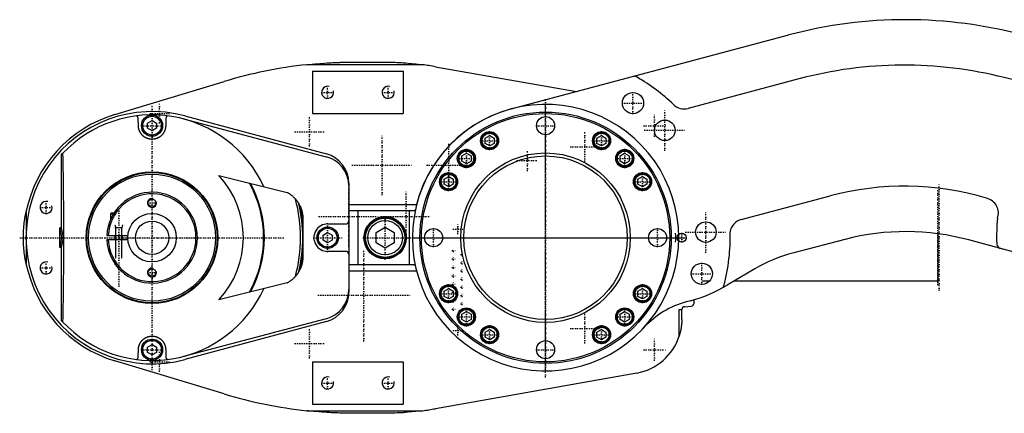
# Model space of a CAD drawing. Extents: x -394 to 171, y -70 to 72.
# Tile 1 of 2: x -394 to -68, y -58 to 72. Entities that reach past the tile are written whole.
import ezdxf

# ---------------------------------------------------------------- set-up
doc = ezdxf.new("R2010")
doc.units = 0
doc.linetypes.add('CENTER', pattern=[1.5, 0.45, -0.5, 0.05, -0.5])
for name, color, linetype in [('AM_0', 7, 'CONTINUOUS'), ('AM_10', 7, 'CONTINUOUS'), ('AM_7', 7, 'CENTER')]:
    doc.layers.add(name, color=color, linetype=linetype)

msp = doc.modelspace()

# ---------------------------------------------------------------- linework, layer by layer
at = {"layer": 'AM_0', "color": 7, "linetype": 'CONTINUOUS'}
for p, q in [((-231.32, 42.52), (-139.61, 66.95)), ((-260.69, 57.14), (-298.83, 57.14)), ((-282.83, 58), (-273.73, 58)), ((-256.35, 56.48), (-209.81, 48.25)), ((-297, 55), (-297, 41)), ((-297, 55), (-267, 55)), ((-267, 55), (-267, 41)), ((-136.37, 52.43), (-172.9, 42.68)), ((-54.43, 49.33), (-68.45, 52.88)), ((-362.3, 40.68), (-326.23, 51.58)), ((-354.5, 36.87), (-354.57, 39.39)), ((-345.43, 39.39), (-345.5, 36.87)), ((-339.65, 39.22), (-292.45, 26.75)), ((-339.22, 40.23), (-292.41, 27.68)), ((-297, 41), (-267, 41)), ((-351.5, 37.87), (-350, 38.73)), ((-351.5, 36.13), (-351.5, 37.87)), ((-350, 35.27), (-351.5, 36.13)), ((-350, 38.73), (-348.5, 37.87)), ((-348.5, 36.13), (-350, 35.27)), ((-348.5, 37.87), (-348.5, 36.13)), ((-239.96, 32.89), (-238.46, 33.75)), ((-239.96, 31.16), (-239.96, 32.89)), ((-238.46, 33.75), (-236.96, 32.89)), ((-236.96, 32.89), (-236.96, 31.16)), ((-203.04, 32.89), (-201.54, 33.75)), ((-203.04, 31.16), (-203.04, 32.89)), ((-201.54, 33.75), (-200.04, 32.89)), ((-200.04, 32.89), (-200.04, 31.16)), ((-238.46, 30.29), (-239.96, 31.16)), ((-236.96, 31.16), (-238.46, 30.29)), ((-201.54, 30.29), (-203.04, 31.16)), ((-200.04, 31.16), (-201.54, 30.29)), ((-380, 27.3), (-379.55, 27.78)), ((-380, 27.3), (-380, 3.23)), ((-247.62, 27.02), (-246.12, 27.88)), ((-247.62, 25.29), (-247.62, 27.02)), ((-246.12, 27.88), (-244.62, 27.02)), ((-244.62, 27.02), (-244.62, 25.29)), ((-195.38, 27.02), (-193.88, 27.88)), ((-195.38, 25.29), (-195.38, 27.02)), ((-193.88, 27.88), (-192.38, 27.02)), ((-192.38, 27.02), (-192.38, 25.29)), ((-246.12, 24.42), (-247.62, 25.29)), ((-244.62, 25.29), (-246.12, 24.42)), ((-193.88, 24.42), (-195.38, 25.29)), ((-192.38, 25.29), (-193.88, 24.42)), ((-327.92, 20.54), (-305.34, 14.91)), ((-253.5, 19.37), (-252, 20.23)), ((-252, 20.23), (-250.5, 19.37)), ((-189.5, 19.37), (-188, 20.23)), ((-188, 20.23), (-186.5, 19.37)), ((-285, 18.02), (-285, -18.02)), ((-253.5, 17.63), (-253.5, 19.37)), ((-252, 16.77), (-253.5, 17.63)), ((-250.5, 17.63), (-252, 16.77)), ((-250.5, 19.37), (-250.5, 17.63)), ((-189.5, 17.63), (-189.5, 19.37)), ((-188, 16.77), (-189.5, 17.63)), ((-186.5, 17.63), (-188, 16.77)), ((-186.5, 19.37), (-186.5, 17.63)), ((-155.39, 5.98), (-125.97, 13.81)), ((-285, 11), (-262.6, 11)), ((-391.64, 8.48), (-391.64, 0.16)), ((-363.35, 8.25), (-363.75, 7.85)), ((-363.75, 7.85), (-363.75, 5.99)), ((-363.75, 7.85), (-362.78, 7.85)), ((-363.35, 8.25), (-362.53, 8.25)), ((-285, 9), (-263.7, 9)), ((-282, 9), (-282, -9)), ((-265, -9), (-265, 9)), ((-300.19, 6.34), (-300.19, -6.34)), ((-291.99, 4.54), (-286, 4.53)), ((-276, 1.73), (-273, 3.46)), ((-273, 3.46), (-270, 1.73)), ((-380.5, -3.23), (-380.5, 3.23)), ((-380, 3.23), (-380.5, 3.23)), ((-380.5, 3.23), (-379.87, 0)), ((-379.87, 0), (-380.5, -3.23)), ((-380, 3.23), (-379.37, 0)), ((-379.37, 0), (-379.87, 0)), ((-364.98, 0.75), (-357.96, 0.75)), ((-362.25, 0.75), (-362.25, -0.75)), ((-359.75, -0.75), (-359.75, 0.75)), ((-293.5, 0.87), (-292, 1.73)), ((-293.5, -0.87), (-293.5, 0.87)), ((-292, 1.73), (-290.5, 0.87)), ((-290.5, 0.87), (-290.5, -0.87)), ((-276, -1.73), (-276, 1.73)), ((-270, 1.73), (-270, -1.73)), ((-90.45, 1.3), (-90.45, -14.25)), ((-391.64, -0.16), (-391.64, -8.48)), ((-380, -3.23), (-380.5, -3.23)), ((-379.37, 0), (-380, -3.23)), ((-380, -3.23), (-380, -27.3)), ((-357.96, -0.75), (-364.98, -0.75)), ((-292, -1.73), (-293.5, -0.87)), ((-290.5, -0.87), (-292, -1.73)), ((-273, -3.46), (-276, -1.73)), ((-270, -1.73), (-273, -3.46)), ((-121.08, -0.56), (-138.01, -4.95)), ((-62.76, -5.44), (-80.22, -0.75)), ((-286, -4.53), (-291.99, -4.54)), ((-69, -3.71), (-69, -3.76)), ((-263.7, -9), (-285, -9)), ((-285, -11), (-262.6, -11)), ((-150.86, -10.28), (-160.01, -15.68)), ((-305.34, -14.91), (-327.92, -20.54)), ((-168.13, -14.25), (-165.83, -14.25)), ((-157.67, -14.25), (-90.45, -14.25)), ((-253.5, -17.63), (-252, -16.77)), ((-253.5, -19.37), (-253.5, -17.63)), ((-252, -20.23), (-253.5, -19.37)), ((-252, -16.77), (-250.5, -17.63)), ((-250.5, -19.37), (-252, -20.23)), ((-250.5, -17.63), (-250.5, -19.37)), ((-189.5, -17.63), (-188, -16.77)), ((-189.5, -19.37), (-189.5, -17.63)), ((-188, -20.23), (-189.5, -19.37)), ((-188, -16.77), (-186.5, -17.63)), ((-186.5, -19.37), (-188, -20.23)), ((-186.5, -17.63), (-186.5, -19.37)), ((-162.35, -16.97), (-162.35, -16.94)), ((-174.11, -22.79), (-171.86, -22.6)), ((-172.1, -20.81), (-173.54, -21.2)), ((-170.95, -21.6), (-170.95, -20.47)), ((-247.62, -25.29), (-246.12, -24.42)), ((-247.62, -27.02), (-247.62, -25.29)), ((-246.12, -24.42), (-244.62, -25.29)), ((-244.62, -25.29), (-244.62, -27.02)), ((-195.38, -25.29), (-193.88, -24.42)), ((-195.38, -27.02), (-195.38, -25.29)), ((-193.88, -24.42), (-192.38, -25.29)), ((-192.38, -25.29), (-192.38, -27.02)), ((-175.86, -23.7), (-174.98, -23.7)), ((-175.86, -32.48), (-175.86, -23.7)), ((-175, -27), (-175, -23.7)), ((-379.55, -27.78), (-380, -27.3)), ((-292.45, -26.75), (-339.65, -39.22)), ((-292.41, -27.68), (-339.22, -40.23)), ((-246.12, -27.88), (-247.62, -27.02)), ((-244.62, -27.02), (-246.12, -27.88)), ((-193.88, -27.88), (-195.38, -27.02)), ((-192.38, -27.02), (-193.88, -27.88)), ((-239.96, -31.16), (-238.46, -30.29)), ((-239.96, -32.89), (-239.96, -31.16)), ((-238.46, -30.29), (-236.96, -31.16)), ((-236.96, -31.16), (-236.96, -32.89)), ((-203.04, -31.16), (-201.54, -30.29)), ((-203.04, -32.89), (-203.04, -31.16)), ((-201.54, -30.29), (-200.04, -31.16)), ((-200.04, -31.16), (-200.04, -32.89)), ((-187.37, -29.53), (-187.99, -30.19)), ((-351.5, -36.13), (-350, -35.27)), ((-350, -35.27), (-348.5, -36.13)), ((-238.46, -33.75), (-239.96, -32.89)), ((-236.96, -32.89), (-238.46, -33.75)), ((-201.54, -33.75), (-203.04, -32.89)), ((-200.04, -32.89), (-201.54, -33.75)), ((-354.57, -39.39), (-354.5, -36.87)), ((-351.5, -37.87), (-351.5, -36.13)), ((-350, -38.73), (-351.5, -37.87)), ((-348.5, -37.87), (-350, -38.73)), ((-348.5, -36.13), (-348.5, -37.87)), ((-345.5, -36.87), (-345.43, -39.39)), ((-326.23, -51.58), (-362.3, -40.68)), ((-297, -41), (-297, -55)), ((-297, -41), (-267, -41)), ((-267, -41), (-267, -55)), ((-189.87, -44.73), (-256.35, -56.48)), ((-297, -55), (-267, -55)), ((-298.83, -57.14), (-260.69, -57.14)), ((-273.73, -58), (-282.83, -58))]:
    msp.add_line(p, q, dxfattribs=at)
for points in [[(-298.83, 57.14, 0), (-296.17, 57.41, 0), (-293.06, 57.65, 0), (-292.17, 57.71, 0), (-291.28, 57.76, 0), (-290.84, 57.79, 0), (-290.39, 57.81, 0), (-289.51, 57.85, 0), (-288.62, 57.89, 0), (-288.1, 57.91, 0), (-287.95, 57.91, 0), (-287.8, 57.92, 0), (-287.73, 57.92, 0), (-287.65, 57.92, 0), (-287.5, 57.93, 0), (-287.36, 57.93, 0), (-287.21, 57.94, 0), (-287.06, 57.94, 0), (-286.91, 57.94, 0), (-286.84, 57.95, 0), (-286.76, 57.95, 0), (-286.61, 57.95, 0), (-286.47, 57.96, 0), (-286.32, 57.96, 0), (-286.17, 57.96, 0), (-286.02, 57.97, 0), (-285.95, 57.97, 0), (-285.87, 57.97, 0), (-285.72, 57.97, 0), (-285.58, 57.97, 0), (-285.5, 57.98, 0), (-285.43, 57.98, 0), (-285.28, 57.98, 0), (-285.13, 57.98, 0), (-285.06, 57.98, 0), (-284.98, 57.98, 0), (-284.83, 57.99, 0), (-284.68, 57.99, 0), (-284.54, 57.99, 0), (-284.39, 57.99, 0), (-284.24, 57.99, 0), (-284.17, 57.99, 0), (-284.09, 57.99, 0), (-283.94, 58, 0), (-283.79, 58, 0), (-283.65, 58, 0), (-283.5, 58, 0), (-283.35, 58, 0), (-283.28, 58, 0), (-283.2, 58, 0), (-283.05, 58, 0), (-282.9, 58, 0), (-282.83, 58, 0)], [(-273.73, 58, 0), (-273.67, 58, 0), (-273.55, 58, 0), (-273.43, 58, 0), (-273.37, 58, 0), (-273.31, 58, 0), (-273.19, 58, 0), (-273.06, 58, 0), (-272.94, 58, 0), (-272.82, 58, 0), (-272.7, 57.99, 0), (-272.64, 57.99, 0), (-272.58, 57.99, 0), (-272.46, 57.99, 0), (-272.34, 57.99, 0), (-272.22, 57.99, 0), (-272.1, 57.99, 0), (-271.97, 57.98, 0), (-271.91, 57.98, 0), (-271.85, 57.98, 0), (-271.73, 57.98, 0), (-271.61, 57.98, 0), (-271.55, 57.98, 0), (-271.49, 57.97, 0), (-271.37, 57.97, 0), (-271.25, 57.97, 0), (-271.19, 57.97, 0), (-271.13, 57.97, 0), (-271.01, 57.96, 0), (-270.88, 57.96, 0), (-270.76, 57.96, 0), (-270.64, 57.95, 0), (-270.52, 57.95, 0), (-270.46, 57.95, 0), (-270.4, 57.94, 0), (-270.28, 57.94, 0), (-270.16, 57.94, 0), (-269.73, 57.92, 0), (-269.01, 57.89, 0), (-268.28, 57.85, 0), (-267.56, 57.81, 0), (-267.2, 57.79, 0), (-266.83, 57.76, 0), (-266.11, 57.71, 0), (-265.38, 57.65, 0), (-262.85, 57.41, 0), (-260.69, 57.14, 0)], [(-354.57, 39.39, 0), (-354.57, 39.42, 0), (-354.58, 39.47, 0), (-354.58, 39.53, 0), (-354.59, 39.56, 0), (-354.6, 39.58, 0), (-354.61, 39.64, 0), (-354.63, 39.69, 0), (-354.65, 39.75, 0), (-354.67, 39.8, 0), (-354.7, 39.85, 0), (-354.71, 39.87, 0), (-354.73, 39.9, 0), (-354.76, 39.95, 0), (-354.8, 39.99, 0), (-354.83, 40.04, 0), (-354.87, 40.08, 0), (-354.92, 40.12, 0), (-354.94, 40.14, 0), (-354.97, 40.16, 0), (-355.01, 40.19, 0), (-355.07, 40.22, 0), (-355.09, 40.24, 0)], [(-344.91, 40.24, 0), (-344.93, 40.22, 0), (-344.99, 40.19, 0), (-345.04, 40.16, 0), (-345.06, 40.14, 0), (-345.08, 40.12, 0), (-345.12, 40.08, 0), (-345.17, 40.04, 0), (-345.2, 39.99, 0), (-345.24, 39.95, 0), (-345.27, 39.9, 0), (-345.29, 39.87, 0), (-345.3, 39.85, 0), (-345.33, 39.8, 0), (-345.35, 39.75, 0), (-345.37, 39.69, 0), (-345.39, 39.64, 0), (-345.4, 39.58, 0), (-345.41, 39.56, 0), (-345.42, 39.53, 0), (-345.42, 39.47, 0), (-345.43, 39.42, 0), (-345.43, 39.39, 0)], [(-345.5, 36.87, 0), (-345.5, 36.81, 0), (-345.51, 36.69, 0), (-345.52, 36.57, 0), (-345.53, 36.51, 0), (-345.53, 36.44, 0), (-345.55, 36.32, 0), (-345.57, 36.2, 0), (-345.59, 36.08, 0), (-345.62, 35.96, 0), (-345.65, 35.85, 0), (-345.67, 35.79, 0), (-345.68, 35.73, 0), (-345.72, 35.61, 0), (-345.76, 35.49, 0), (-345.8, 35.38, 0), (-345.85, 35.26, 0), (-345.9, 35.15, 0), (-345.92, 35.09, 0), (-345.95, 35.04, 0), (-346.01, 34.93, 0), (-346.06, 34.82, 0), (-346.09, 34.76, 0), (-346.13, 34.71, 0), (-346.19, 34.6, 0), (-346.26, 34.5, 0), (-346.29, 34.45, 0), (-346.33, 34.4, 0), (-346.4, 34.29, 0), (-346.48, 34.19, 0), (-346.56, 34.1, 0), (-346.65, 34, 0), (-346.73, 33.91, 0), (-346.78, 33.86, 0), (-346.82, 33.82, 0), (-346.91, 33.73, 0), (-347.01, 33.64, 0), (-347.1, 33.56, 0), (-347.21, 33.47, 0), (-347.31, 33.39, 0), (-347.36, 33.36, 0), (-347.41, 33.32, 0), (-347.52, 33.24, 0), (-347.63, 33.17, 0), (-347.75, 33.11, 0), (-347.86, 33.04, 0), (-347.98, 32.98, 0), (-348.04, 32.95, 0), (-348.1, 32.92, 0), (-348.22, 32.87, 0), (-348.34, 32.82, 0), (-348.47, 32.77, 0), (-348.6, 32.72, 0), (-348.72, 32.68, 0), (-348.79, 32.67, 0), (-348.85, 32.65, 0), (-348.99, 32.62, 0), (-349.12, 32.59, 0), (-349.25, 32.56, 0), (-349.39, 32.54, 0), (-349.52, 32.53, 0), (-349.59, 32.52, 0), (-349.66, 32.51, 0), (-349.79, 32.5, 0), (-349.93, 32.5, 0), (-350, 32.5, 0), (-350.07, 32.5, 0), (-350.2, 32.5, 0), (-350.34, 32.51, 0), (-350.41, 32.52, 0), (-350.48, 32.53, 0), (-350.61, 32.54, 0), (-350.75, 32.56, 0), (-350.88, 32.59, 0), (-351.01, 32.62, 0), (-351.15, 32.65, 0), (-351.21, 32.67, 0), (-351.28, 32.68, 0), (-351.4, 32.72, 0), (-351.53, 32.77, 0), (-351.66, 32.82, 0), (-351.78, 32.87, 0), (-351.9, 32.92, 0), (-351.96, 32.95, 0), (-352.02, 32.98, 0), (-352.14, 33.04, 0), (-352.25, 33.11, 0), (-352.37, 33.17, 0), (-352.48, 33.24, 0), (-352.59, 33.32, 0), (-352.64, 33.36, 0), (-352.69, 33.39, 0), (-352.79, 33.47, 0), (-352.89, 33.55, 0), (-352.99, 33.64, 0), (-353.09, 33.73, 0), (-353.18, 33.82, 0), (-353.22, 33.86, 0), (-353.27, 33.91, 0), (-353.35, 34, 0), (-353.44, 34.1, 0), (-353.52, 34.19, 0), (-353.6, 34.29, 0), (-353.67, 34.4, 0), (-353.71, 34.45, 0), (-353.74, 34.5, 0), (-353.81, 34.6, 0), (-353.87, 34.71, 0), (-353.91, 34.76, 0), (-353.94, 34.82, 0), (-353.99, 34.93, 0), (-354.05, 35.04, 0), (-354.08, 35.09, 0), (-354.1, 35.15, 0), (-354.15, 35.26, 0), (-354.2, 35.38, 0), (-354.24, 35.49, 0), (-354.28, 35.61, 0), (-354.32, 35.73, 0), (-354.33, 35.79, 0), (-354.35, 35.85, 0), (-354.38, 35.96, 0), (-354.41, 36.08, 0), (-354.43, 36.2, 0), (-354.45, 36.32, 0), (-354.47, 36.44, 0), (-354.47, 36.51, 0), (-354.48, 36.57, 0), (-354.49, 36.69, 0), (-354.5, 36.81, 0), (-354.5, 36.87, 0)], [(-379.55, 27.78, 0), (-379.52, 26.26, 0), (-379.46, 23.19, 0), (-379.41, 20.09, 0), (-379.39, 18.54, 0), (-379.37, 16.98, 0), (-379.33, 13.86, 0), (-379.29, 10.74, 0), (-379.27, 7.64, 0), (-379.25, 4.55, 0), (-379.24, 1.51, 0), (-379.24, 0, 0), (-379.24, -1.51, 0), (-379.25, -4.55, 0), (-379.27, -7.64, 0), (-379.29, -10.74, 0), (-379.33, -13.86, 0), (-379.37, -16.98, 0), (-379.39, -18.54, 0), (-379.41, -20.09, 0), (-379.46, -23.19, 0), (-379.52, -26.26, 0), (-379.55, -27.78, 0)], [(-302.63, 12.78, 0), (-302.7, 12.85, 0), (-302.83, 12.99, 0), (-302.97, 13.14, 0), (-303.04, 13.21, 0), (-303.11, 13.27, 0), (-303.25, 13.41, 0), (-303.39, 13.54, 0), (-303.54, 13.67, 0), (-303.69, 13.8, 0), (-303.83, 13.92, 0), (-303.91, 13.98, 0), (-303.99, 14.04, 0), (-304.14, 14.15, 0), (-304.3, 14.26, 0), (-304.45, 14.37, 0), (-304.61, 14.48, 0), (-304.77, 14.58, 0), (-304.85, 14.63, 0), (-304.93, 14.68, 0), (-305.09, 14.77, 0), (-305.26, 14.86, 0), (-305.34, 14.91, 0)], [(-302.63, 12.78, 0), (-302.58, 12.72, 0), (-302.47, 12.59, 0), (-302.37, 12.47, 0), (-302.32, 12.41, 0), (-302.27, 12.35, 0), (-302.18, 12.23, 0), (-302.1, 12.11, 0), (-302.01, 12, 0), (-301.94, 11.89, 0), (-301.87, 11.79, 0), (-301.83, 11.74, 0), (-301.8, 11.69, 0), (-301.74, 11.6, 0), (-301.69, 11.52, 0), (-301.64, 11.44, 0), (-301.61, 11.39, 0), (-301.6, 11.38, 0), (-301.6, 11.37, 0), (-301.59, 11.36, 0), (-301.59, 11.36, 0), (-301.58, 11.35, 0), (-301.58, 11.34, 0), (-301.57, 11.33, 0), (-301.56, 11.31, 0), (-301.56, 11.3, 0), (-301.55, 11.3, 0), (-301.55, 11.29, 0), (-301.55, 11.29, 0), (-301.54, 11.28, 0), (-301.54, 11.27, 0), (-301.54, 11.27, 0), (-301.53, 11.26, 0), (-301.52, 11.25, 0), (-301.52, 11.24, 0), (-301.52, 11.24, 0), (-301.51, 11.23, 0), (-301.51, 11.22, 0), (-301.5, 11.21, 0), (-301.5, 11.21, 0), (-301.5, 11.2, 0), (-301.49, 11.2, 0), (-301.49, 11.19, 0), (-301.49, 11.18, 0), (-301.48, 11.18, 0), (-301.48, 11.17, 0), (-301.48, 11.17, 0), (-301.47, 11.16, 0), (-301.47, 11.16, 0), (-301.47, 11.16, 0), (-301.47, 11.15, 0), (-301.47, 11.15, 0), (-301.47, 11.15, 0)], [(-301.1, 10.44, 0), (-301.16, 10.57, 0), (-301.29, 10.82, 0), (-301.41, 11.04, 0), (-301.47, 11.15, 0)], [(-301.1, 10.44, 0), (-301.1, 10.44, 0), (-301.1, 10.43, 0), (-301.1, 10.43, 0), (-301.1, 10.43, 0), (-301.1, 10.43, 0), (-301.1, 10.43, 0), (-301.1, 10.43, 0), (-301.1, 10.43, 0), (-301.09, 10.43, 0), (-301.09, 10.43, 0), (-301.09, 10.43, 0), (-301.09, 10.42, 0), (-301.09, 10.42, 0), (-301.09, 10.42, 0), (-301.09, 10.42, 0), (-301.09, 10.42, 0), (-301.09, 10.42, 0), (-301.09, 10.42, 0), (-301.09, 10.41, 0), (-301.09, 10.41, 0), (-301.09, 10.41, 0), (-301.09, 10.41, 0), (-301.08, 10.4, 0), (-301.08, 10.39, 0), (-301.07, 10.38, 0), (-301.07, 10.37, 0), (-301.06, 10.35, 0), (-301.05, 10.34, 0), (-301.05, 10.33, 0), (-301.05, 10.32, 0), (-301.04, 10.3, 0), (-301.03, 10.29, 0), (-301.02, 10.27, 0), (-301.01, 10.25, 0), (-301.01, 10.23, 0), (-301, 10.22, 0), (-301, 10.21, 0), (-300.99, 10.19, 0), (-300.98, 10.17, 0), (-300.97, 10.16, 0), (-300.97, 10.15, 0), (-300.96, 10.12, 0), (-300.95, 10.1, 0), (-300.94, 10.09, 0), (-300.94, 10.08, 0), (-300.93, 10.05, 0), (-300.92, 10.02, 0), (-300.91, 10, 0), (-300.9, 9.97, 0), (-300.88, 9.94, 0), (-300.88, 9.92, 0), (-300.87, 9.91, 0), (-300.86, 9.88, 0), (-300.85, 9.85, 0), (-300.8, 9.73, 0), (-300.72, 9.51, 0), (-300.64, 9.27, 0), (-300.56, 9, 0), (-300.53, 8.86, 0), (-300.49, 8.73, 0), (-300.42, 8.45, 0), (-300.37, 8.17, 0), (-300.32, 7.89, 0), (-300.28, 7.61, 0), (-300.24, 7.33, 0), (-300.23, 7.19, 0), (-300.22, 7.05, 0), (-300.2, 6.76, 0), (-300.19, 6.48, 0), (-300.19, 6.34, 0)], [(-392.5, 0, 0), (-392.5, 0.01, 0), (-392.5, 0.02, 0), (-392.5, 0.03, 0), (-392.5, 0.04, 0), (-392.5, 0.05, 0), (-392.5, 0.06, 0), (-392.5, 0.07, 0), (-392.5, 0.09, 0), (-392.5, 0.1, 0), (-392.5, 0.11, 0), (-392.5, 0.12, 0), (-392.5, 0.13, 0), (-392.5, 0.14, 0), (-392.5, 0.15, 0), (-392.5, 0.16, 0), (-392.5, 0.18, 0), (-392.5, 0.19, 0), (-392.5, 0.2, 0), (-392.5, 0.2, 0), (-392.5, 0.22, 0), (-392.5, 0.23, 0), (-392.5, 0.24, 0), (-392.5, 0.24, 0), (-392.5, 0.26, 0), (-392.5, 0.27, 0), (-392.5, 0.28, 0), (-392.5, 0.28, 0), (-392.5, 0.3, 0), (-392.5, 0.31, 0), (-392.5, 0.32, 0), (-392.5, 0.34, 0), (-392.5, 0.35, 0), (-392.5, 0.36, 0), (-392.5, 0.36, 0), (-392.5, 0.38, 0), (-392.5, 0.39, 0), (-392.5, 0.4, 0), (-392.5, 0.42, 0), (-392.5, 0.43, 0), (-392.5, 0.43, 0), (-392.5, 0.44, 0), (-392.5, 0.45, 0), (-392.5, 0.47, 0), (-392.5, 0.48, 0), (-392.5, 0.49, 0), (-392.5, 0.51, 0), (-392.5, 0.51, 0), (-392.5, 0.52, 0), (-392.5, 0.53, 0), (-392.5, 0.55, 0), (-392.5, 0.59, 0), (-392.49, 0.67, 0), (-392.49, 0.71, 0), (-392.49, 0.75, 0), (-392.49, 0.83, 0), (-392.49, 0.91, 0), (-392.49, 0.99, 0), (-392.49, 1.07, 0), (-392.48, 1.15, 0), (-392.48, 1.19, 0), (-392.48, 1.23, 0), (-392.48, 1.3, 0), (-392.48, 1.38, 0), (-392.48, 1.42, 0), (-392.47, 1.46, 0), (-392.47, 1.54, 0), (-392.47, 1.62, 0), (-392.47, 1.66, 0), (-392.47, 1.7, 0), (-392.46, 1.78, 0), (-392.46, 1.86, 0), (-392.46, 1.94, 0), (-392.45, 2.02, 0), (-392.45, 2.09, 0), (-392.45, 2.13, 0), (-392.44, 2.17, 0), (-392.44, 2.25, 0), (-392.44, 2.33, 0), (-392.42, 2.61, 0), (-392.39, 3.08, 0), (-392.35, 3.55, 0), (-392.31, 4.03, 0), (-392.29, 4.26, 0), (-392.26, 4.5, 0), (-392.21, 4.97, 0), (-392.15, 5.44, 0), (-391.91, 7.08, 0), (-391.64, 8.48, 0)], [(-263.7, 9, 0), (-263.67, 9, 0), (-263.62, 9, 0), (-263.57, 9, 0), (-263.55, 9.01, 0), (-263.52, 9.01, 0), (-263.47, 9.01, 0), (-263.43, 9.02, 0), (-263.38, 9.02, 0), (-263.34, 9.03, 0), (-263.3, 9.04, 0), (-263.29, 9.04, 0), (-263.27, 9.05, 0), (-263.23, 9.06, 0), (-263.2, 9.06, 0), (-263.17, 9.07, 0), (-263.14, 9.08, 0), (-263.12, 9.09, 0), (-263.1, 9.09, 0), (-263.09, 9.09, 0), (-263.07, 9.1, 0), (-263.05, 9.11, 0), (-263.05, 9.11, 0)], [(-391.64, -8.48, 0), (-391.91, -7.08, 0), (-392.15, -5.44, 0), (-392.21, -4.97, 0), (-392.26, -4.5, 0), (-392.29, -4.26, 0), (-392.31, -4.03, 0), (-392.35, -3.55, 0), (-392.39, -3.08, 0), (-392.42, -2.61, 0), (-392.45, -2.13, 0), (-392.46, -1.86, 0), (-392.46, -1.78, 0), (-392.47, -1.7, 0), (-392.47, -1.66, 0), (-392.47, -1.62, 0), (-392.47, -1.54, 0), (-392.47, -1.46, 0), (-392.48, -1.42, 0), (-392.48, -1.38, 0), (-392.48, -1.3, 0), (-392.48, -1.23, 0), (-392.48, -1.19, 0), (-392.48, -1.15, 0), (-392.49, -1.07, 0), (-392.49, -0.99, 0), (-392.49, -0.91, 0), (-392.49, -0.83, 0), (-392.49, -0.75, 0), (-392.49, -0.71, 0), (-392.49, -0.67, 0), (-392.5, -0.59, 0), (-392.5, -0.55, 0), (-392.5, -0.53, 0), (-392.5, -0.52, 0), (-392.5, -0.51, 0), (-392.5, -0.51, 0), (-392.5, -0.49, 0), (-392.5, -0.48, 0), (-392.5, -0.47, 0), (-392.5, -0.45, 0), (-392.5, -0.44, 0), (-392.5, -0.43, 0), (-392.5, -0.43, 0), (-392.5, -0.42, 0), (-392.5, -0.4, 0), (-392.5, -0.39, 0), (-392.5, -0.38, 0), (-392.5, -0.36, 0), (-392.5, -0.36, 0), (-392.5, -0.35, 0), (-392.5, -0.34, 0), (-392.5, -0.32, 0), (-392.5, -0.31, 0), (-392.5, -0.3, 0), (-392.5, -0.28, 0), (-392.5, -0.28, 0), (-392.5, -0.27, 0), (-392.5, -0.26, 0), (-392.5, -0.24, 0), (-392.5, -0.24, 0), (-392.5, -0.23, 0), (-392.5, -0.22, 0), (-392.5, -0.2, 0), (-392.5, -0.2, 0), (-392.5, -0.19, 0), (-392.5, -0.18, 0), (-392.5, -0.16, 0), (-392.5, -0.15, 0), (-392.5, -0.14, 0), (-392.5, -0.13, 0), (-392.5, -0.12, 0), (-392.5, -0.11, 0), (-392.5, -0.1, 0), (-392.5, -0.09, 0), (-392.5, -0.07, 0), (-392.5, -0.06, 0), (-392.5, -0.05, 0), (-392.5, -0.04, 0), (-392.5, -0.03, 0), (-392.5, -0.02, 0), (-392.5, -0.01, 0), (-392.5, 0, 0)], [(-300.19, -6.34, 0), (-300.19, -6.47, 0), (-300.2, -6.73, 0), (-300.21, -6.99, 0), (-300.22, -7.12, 0), (-300.23, -7.24, 0), (-300.26, -7.5, 0), (-300.3, -7.76, 0), (-300.34, -8.02, 0), (-300.39, -8.27, 0), (-300.44, -8.53, 0), (-300.47, -8.65, 0), (-300.5, -8.78, 0), (-300.57, -9.03, 0), (-300.65, -9.27, 0), (-300.72, -9.51, 0), (-300.8, -9.72, 0), (-300.84, -9.83, 0), (-300.85, -9.86, 0), (-300.87, -9.89, 0), (-300.87, -9.91, 0), (-300.88, -9.92, 0), (-300.89, -9.95, 0), (-300.9, -9.98, 0), (-300.9, -9.99, 0), (-300.91, -10, 0), (-300.92, -10.03, 0), (-300.93, -10.06, 0), (-300.94, -10.07, 0), (-300.94, -10.08, 0), (-300.95, -10.11, 0), (-300.96, -10.13, 0), (-300.98, -10.16, 0), (-300.99, -10.19, 0), (-301, -10.22, 0), (-301.01, -10.23, 0), (-301.01, -10.25, 0), (-301.03, -10.28, 0), (-301.04, -10.3, 0), (-301.05, -10.33, 0), (-301.06, -10.35, 0), (-301.06, -10.35, 0), (-301.06, -10.35, 0), (-301.06, -10.36, 0), (-301.06, -10.36, 0), (-301.06, -10.36, 0), (-301.07, -10.37, 0), (-301.07, -10.37, 0), (-301.07, -10.37, 0), (-301.07, -10.38, 0), (-301.07, -10.38, 0), (-301.07, -10.38, 0), (-301.07, -10.38, 0), (-301.08, -10.39, 0), (-301.08, -10.39, 0), (-301.08, -10.39, 0), (-301.08, -10.39, 0), (-301.08, -10.4, 0), (-301.08, -10.4, 0), (-301.08, -10.4, 0), (-301.08, -10.4, 0), (-301.09, -10.41, 0), (-301.09, -10.41, 0), (-301.09, -10.41, 0), (-301.09, -10.42, 0), (-301.09, -10.42, 0), (-301.09, -10.42, 0), (-301.09, -10.42, 0), (-301.09, -10.42, 0), (-301.09, -10.43, 0), (-301.09, -10.43, 0), (-301.1, -10.43, 0), (-301.1, -10.43, 0), (-301.1, -10.43, 0), (-301.1, -10.43, 0), (-301.1, -10.44, 0), (-301.1, -10.44, 0)], [(-359.75, -11.4, 0), (-359.75, -11.4, 0), (-359.75, -11.4, 0), (-359.75, -11.39, 0), (-359.76, -11.39, 0), (-359.76, -11.39, 0), (-359.77, -11.39, 0), (-359.77, -11.38, 0), (-359.78, -11.37, 0), (-359.79, -11.36, 0), (-359.81, -11.35, 0), (-359.81, -11.34, 0), (-359.82, -11.34, 0), (-359.84, -11.32, 0), (-359.85, -11.31, 0), (-359.87, -11.29, 0), (-359.89, -11.28, 0), (-359.91, -11.26, 0), (-359.92, -11.25, 0), (-359.93, -11.24, 0), (-359.95, -11.22, 0), (-359.98, -11.2, 0), (-359.99, -11.19, 0), (-360, -11.18, 0), (-360.02, -11.16, 0), (-360.05, -11.14, 0), (-360.06, -11.13, 0), (-360.07, -11.11, 0), (-360.1, -11.09, 0), (-360.13, -11.07, 0), (-360.15, -11.04, 0), (-360.18, -11.02, 0), (-360.21, -10.99, 0), (-360.22, -10.98, 0), (-360.24, -10.96, 0), (-360.27, -10.94, 0), (-360.3, -10.91, 0), (-360.33, -10.88, 0), (-360.36, -10.85, 0), (-360.39, -10.82, 0), (-360.4, -10.81, 0), (-360.42, -10.79, 0), (-360.45, -10.76, 0), (-360.48, -10.73, 0), (-360.51, -10.7, 0), (-360.55, -10.67, 0), (-360.58, -10.64, 0), (-360.59, -10.62, 0), (-360.61, -10.6, 0), (-360.64, -10.57, 0), (-360.67, -10.54, 0), (-360.71, -10.51, 0), (-360.74, -10.47, 0), (-360.77, -10.44, 0), (-360.79, -10.42, 0), (-360.8, -10.41, 0), (-360.83, -10.37, 0), (-360.87, -10.34, 0), (-360.9, -10.31, 0), (-360.93, -10.27, 0), (-360.96, -10.24, 0), (-360.97, -10.23, 0), (-360.99, -10.21, 0), (-361.02, -10.18, 0), (-361.05, -10.15, 0), (-361.06, -10.13, 0), (-361.08, -10.11, 0), (-361.11, -10.08, 0), (-361.14, -10.05, 0), (-361.15, -10.03, 0), (-361.17, -10.01, 0), (-361.2, -9.98, 0), (-361.23, -9.94, 0), (-361.26, -9.91, 0), (-361.29, -9.87, 0), (-361.32, -9.84, 0), (-361.34, -9.82, 0), (-361.35, -9.8, 0), (-361.38, -9.77, 0), (-361.41, -9.74, 0), (-361.44, -9.7, 0), (-361.47, -9.67, 0), (-361.5, -9.63, 0), (-361.51, -9.61, 0), (-361.53, -9.6, 0), (-361.56, -9.56, 0), (-361.59, -9.53, 0), (-361.61, -9.49, 0), (-361.64, -9.46, 0), (-361.67, -9.42, 0), (-361.68, -9.41, 0), (-361.7, -9.39, 0), (-361.72, -9.36, 0), (-361.75, -9.32, 0), (-361.78, -9.29, 0), (-361.8, -9.26, 0), (-361.83, -9.23, 0), (-361.84, -9.21, 0), (-361.85, -9.2, 0), (-361.87, -9.17, 0), (-361.9, -9.14, 0), (-361.92, -9.11, 0), (-361.94, -9.08, 0), (-361.96, -9.05, 0), (-361.97, -9.03, 0), (-361.98, -9.02, 0), (-362.01, -8.99, 0), (-362.03, -8.96, 0), (-362.04, -8.95, 0), (-362.05, -8.94, 0), (-362.07, -8.91, 0), (-362.09, -8.88, 0), (-362.1, -8.87, 0), (-362.1, -8.86, 0), (-362.12, -8.83, 0), (-362.14, -8.81, 0), (-362.16, -8.79, 0), (-362.17, -8.77, 0), (-362.18, -8.75, 0), (-362.19, -8.74, 0), (-362.2, -8.73, 0), (-362.21, -8.72, 0), (-362.22, -8.7, 0), (-362.23, -8.69, 0), (-362.23, -8.68, 0), (-362.24, -8.67, 0), (-362.24, -8.67, 0), (-362.25, -8.66, 0), (-362.25, -8.66, 0), (-362.25, -8.66, 0), (-362.25, -8.66, 0)], [(-263.05, -9.11, 0), (-263.05, -9.11, 0), (-263.07, -9.1, 0), (-263.09, -9.09, 0), (-263.1, -9.09, 0), (-263.12, -9.09, 0), (-263.14, -9.08, 0), (-263.17, -9.07, 0), (-263.2, -9.06, 0), (-263.23, -9.06, 0), (-263.27, -9.05, 0), (-263.29, -9.04, 0), (-263.3, -9.04, 0), (-263.34, -9.03, 0), (-263.38, -9.03, 0), (-263.43, -9.02, 0), (-263.47, -9.01, 0), (-263.52, -9.01, 0), (-263.55, -9.01, 0), (-263.57, -9, 0), (-263.62, -9, 0), (-263.67, -9, 0), (-263.7, -9, 0)], [(-305.34, -14.91, 0), (-305.26, -14.86, 0), (-305.09, -14.77, 0), (-304.93, -14.68, 0), (-304.85, -14.63, 0), (-304.77, -14.58, 0), (-304.61, -14.48, 0), (-304.45, -14.37, 0), (-304.3, -14.26, 0), (-304.14, -14.15, 0), (-303.99, -14.04, 0), (-303.91, -13.98, 0), (-303.83, -13.92, 0), (-303.69, -13.8, 0), (-303.54, -13.67, 0), (-303.39, -13.54, 0), (-303.25, -13.41, 0), (-303.11, -13.27, 0), (-303.04, -13.21, 0), (-302.97, -13.14, 0), (-302.83, -12.99, 0), (-302.7, -12.85, 0), (-302.63, -12.78, 0)], [(-301.47, -11.15, 0), (-301.47, -11.15, 0), (-301.47, -11.15, 0), (-301.47, -11.16, 0), (-301.47, -11.16, 0), (-301.47, -11.16, 0), (-301.48, -11.17, 0), (-301.48, -11.17, 0), (-301.48, -11.18, 0), (-301.49, -11.19, 0), (-301.49, -11.19, 0), (-301.49, -11.2, 0), (-301.5, -11.2, 0), (-301.5, -11.21, 0), (-301.51, -11.22, 0), (-301.51, -11.23, 0), (-301.52, -11.23, 0), (-301.52, -11.24, 0), (-301.52, -11.25, 0), (-301.53, -11.25, 0), (-301.53, -11.26, 0), (-301.54, -11.27, 0), (-301.54, -11.28, 0), (-301.54, -11.28, 0), (-301.55, -11.29, 0), (-301.56, -11.3, 0), (-301.56, -11.31, 0), (-301.56, -11.31, 0), (-301.57, -11.32, 0), (-301.57, -11.33, 0), (-301.58, -11.34, 0), (-301.59, -11.35, 0), (-301.59, -11.36, 0), (-301.6, -11.37, 0), (-301.6, -11.38, 0), (-301.61, -11.39, 0), (-301.61, -11.4, 0), (-301.64, -11.44, 0), (-301.69, -11.52, 0), (-301.75, -11.61, 0), (-301.8, -11.7, 0), (-301.84, -11.74, 0), (-301.87, -11.79, 0), (-301.94, -11.9, 0), (-302.02, -12, 0), (-302.1, -12.12, 0), (-302.18, -12.23, 0), (-302.28, -12.35, 0), (-302.32, -12.41, 0), (-302.37, -12.47, 0), (-302.47, -12.59, 0), (-302.58, -12.72, 0), (-302.63, -12.78, 0)], [(-301.47, -11.15, 0), (-301.41, -11.04, 0), (-301.29, -10.82, 0), (-301.16, -10.57, 0), (-301.1, -10.44, 0)], [(-175, -27, 0), (-175, -27, 0), (-175, -27.01, 0), (-175, -27.02, 0), (-175, -27.03, 0), (-175, -27.03, 0), (-175, -27.04, 0), (-175, -27.05, 0), (-175, -27.06, 0), (-175, -27.06, 0), (-175, -27.07, 0), (-175, -27.08, 0), (-175, -27.08, 0), (-175, -27.09, 0), (-175, -27.1, 0), (-175, -27.11, 0), (-175, -27.12, 0), (-175, -27.12, 0), (-175, -27.13, 0), (-175, -27.13, 0), (-175, -27.14, 0), (-175, -27.15, 0), (-175, -27.15, 0), (-175, -27.16, 0), (-175, -27.17, 0), (-175, -27.18, 0), (-175, -27.18, 0), (-175, -27.18, 0), (-175, -27.19, 0), (-175, -27.2, 0), (-175, -27.21, 0), (-175, -27.22, 0), (-175, -27.23, 0), (-175, -27.23, 0), (-175, -27.24, 0), (-175, -27.25, 0), (-175, -27.25, 0), (-175, -27.26, 0), (-175, -27.27, 0), (-175, -27.28, 0), (-175, -27.28, 0), (-175, -27.29, 0), (-175, -27.3, 0), (-175, -27.31, 0), (-175, -27.31, 0), (-175, -27.32, 0), (-175, -27.33, 0), (-175, -27.34, 0), (-175, -27.34, 0), (-175, -27.35, 0), (-175, -27.36, 0), (-175, -27.39, 0), (-175.01, -27.44, 0), (-175.01, -27.46, 0), (-175.01, -27.49, 0), (-175.01, -27.54, 0), (-175.01, -27.59, 0), (-175.01, -27.64, 0), (-175.01, -27.7, 0), (-175.02, -27.75, 0), (-175.02, -27.77, 0), (-175.02, -27.8, 0), (-175.02, -27.85, 0), (-175.02, -27.9, 0), (-175.02, -27.93, 0), (-175.03, -27.95, 0), (-175.03, -28.01, 0), (-175.03, -28.06, 0), (-175.03, -28.08, 0), (-175.03, -28.11, 0), (-175.04, -28.16, 0), (-175.04, -28.21, 0), (-175.05, -28.39, 0), (-175.08, -28.7, 0), (-175.11, -29.01, 0), (-175.15, -29.31, 0), (-175.19, -29.62, 0), (-175.22, -29.77, 0), (-175.24, -29.93, 0), (-175.29, -30.23, 0), (-175.35, -30.54, 0), (-175.6, -31.59, 0), (-175.86, -32.48, 0)], [(-354.5, -36.87, 0), (-354.5, -36.81, 0), (-354.49, -36.69, 0), (-354.48, -36.57, 0), (-354.47, -36.51, 0), (-354.47, -36.44, 0), (-354.45, -36.32, 0), (-354.43, -36.2, 0), (-354.41, -36.08, 0), (-354.38, -35.96, 0), (-354.35, -35.85, 0), (-354.33, -35.79, 0), (-354.32, -35.73, 0), (-354.28, -35.61, 0), (-354.24, -35.49, 0), (-354.2, -35.38, 0), (-354.15, -35.26, 0), (-354.1, -35.15, 0), (-354.08, -35.09, 0), (-354.05, -35.04, 0), (-353.99, -34.93, 0), (-353.94, -34.82, 0), (-353.91, -34.76, 0), (-353.87, -34.71, 0), (-353.81, -34.6, 0), (-353.74, -34.5, 0), (-353.71, -34.45, 0), (-353.67, -34.4, 0), (-353.6, -34.29, 0), (-353.52, -34.19, 0), (-353.44, -34.1, 0), (-353.35, -34, 0), (-353.27, -33.91, 0), (-353.22, -33.86, 0), (-353.18, -33.82, 0), (-353.09, -33.73, 0), (-352.99, -33.64, 0), (-352.9, -33.56, 0), (-352.79, -33.47, 0), (-352.69, -33.39, 0), (-352.64, -33.36, 0), (-352.59, -33.32, 0), (-352.48, -33.24, 0), (-352.37, -33.17, 0), (-352.25, -33.11, 0), (-352.14, -33.04, 0), (-352.02, -32.98, 0), (-351.96, -32.95, 0), (-351.9, -32.92, 0), (-351.78, -32.87, 0), (-351.66, -32.82, 0), (-351.53, -32.77, 0), (-351.4, -32.72, 0), (-351.28, -32.68, 0), (-351.21, -32.67, 0), (-351.15, -32.65, 0), (-351.01, -32.62, 0), (-350.88, -32.59, 0), (-350.75, -32.56, 0), (-350.61, -32.54, 0), (-350.48, -32.53, 0), (-350.41, -32.52, 0), (-350.34, -32.51, 0), (-350.21, -32.5, 0), (-350.07, -32.5, 0), (-350, -32.5, 0), (-349.93, -32.5, 0), (-349.8, -32.5, 0), (-349.66, -32.51, 0), (-349.59, -32.52, 0), (-349.52, -32.53, 0), (-349.39, -32.54, 0), (-349.25, -32.56, 0), (-349.12, -32.59, 0), (-348.99, -32.62, 0), (-348.85, -32.65, 0), (-348.79, -32.67, 0), (-348.72, -32.68, 0), (-348.6, -32.72, 0), (-348.47, -32.77, 0), (-348.34, -32.82, 0), (-348.22, -32.87, 0), (-348.1, -32.92, 0), (-348.04, -32.95, 0), (-347.98, -32.98, 0), (-347.86, -33.04, 0), (-347.75, -33.11, 0), (-347.63, -33.17, 0), (-347.52, -33.24, 0), (-347.41, -33.32, 0), (-347.36, -33.36, 0), (-347.31, -33.39, 0), (-347.21, -33.47, 0), (-347.11, -33.55, 0), (-347.01, -33.64, 0), (-346.91, -33.73, 0), (-346.82, -33.82, 0), (-346.78, -33.86, 0), (-346.73, -33.91, 0), (-346.65, -34, 0), (-346.56, -34.1, 0), (-346.48, -34.19, 0), (-346.4, -34.29, 0), (-346.33, -34.4, 0), (-346.29, -34.45, 0), (-346.26, -34.5, 0), (-346.19, -34.6, 0), (-346.13, -34.71, 0), (-346.09, -34.76, 0), (-346.06, -34.82, 0), (-346.01, -34.93, 0), (-345.95, -35.04, 0), (-345.92, -35.09, 0), (-345.9, -35.15, 0), (-345.85, -35.26, 0), (-345.8, -35.38, 0), (-345.76, -35.49, 0), (-345.72, -35.61, 0), (-345.68, -35.73, 0), (-345.67, -35.79, 0), (-345.65, -35.85, 0), (-345.62, -35.96, 0), (-345.59, -36.08, 0), (-345.57, -36.2, 0), (-345.55, -36.32, 0), (-345.53, -36.44, 0), (-345.53, -36.51, 0), (-345.52, -36.57, 0), (-345.51, -36.69, 0), (-345.5, -36.81, 0), (-345.5, -36.87, 0)], [(-355.09, -40.24, 0), (-355.07, -40.22, 0), (-355.01, -40.19, 0), (-354.97, -40.16, 0), (-354.94, -40.14, 0), (-354.92, -40.12, 0), (-354.88, -40.08, 0), (-354.83, -40.04, 0), (-354.8, -39.99, 0), (-354.76, -39.95, 0), (-354.73, -39.9, 0), (-354.71, -39.87, 0), (-354.7, -39.85, 0), (-354.67, -39.8, 0), (-354.65, -39.75, 0), (-354.63, -39.69, 0), (-354.61, -39.64, 0), (-354.6, -39.58, 0), (-354.59, -39.56, 0), (-354.58, -39.53, 0), (-354.58, -39.47, 0), (-354.57, -39.42, 0), (-354.57, -39.39, 0)], [(-345.43, -39.39, 0), (-345.43, -39.42, 0), (-345.42, -39.47, 0), (-345.42, -39.53, 0), (-345.41, -39.56, 0), (-345.4, -39.58, 0), (-345.39, -39.64, 0), (-345.37, -39.69, 0), (-345.35, -39.75, 0), (-345.33, -39.8, 0), (-345.3, -39.85, 0), (-345.29, -39.87, 0), (-345.27, -39.9, 0), (-345.24, -39.95, 0), (-345.2, -39.99, 0), (-345.17, -40.04, 0), (-345.13, -40.08, 0), (-345.08, -40.12, 0), (-345.06, -40.14, 0), (-345.04, -40.16, 0), (-344.99, -40.19, 0), (-344.93, -40.22, 0), (-344.91, -40.24, 0)], [(-282.83, -58, 0), (-282.9, -58, 0), (-283.05, -58, 0), (-283.2, -58, 0), (-283.28, -58, 0), (-283.35, -58, 0), (-283.5, -58, 0), (-283.65, -58, 0), (-283.79, -58, 0), (-283.94, -58, 0), (-284.09, -57.99, 0), (-284.17, -57.99, 0), (-284.24, -57.99, 0), (-284.39, -57.99, 0), (-284.54, -57.99, 0), (-284.68, -57.99, 0), (-284.83, -57.99, 0), (-284.98, -57.98, 0), (-285.06, -57.98, 0), (-285.13, -57.98, 0), (-285.28, -57.98, 0), (-285.43, -57.98, 0), (-285.5, -57.98, 0), (-285.58, -57.97, 0), (-285.72, -57.97, 0), (-285.87, -57.97, 0), (-285.95, -57.97, 0), (-286.02, -57.97, 0), (-286.17, -57.96, 0), (-286.32, -57.96, 0), (-286.47, -57.96, 0), (-286.61, -57.95, 0), (-286.76, -57.95, 0), (-286.84, -57.95, 0), (-286.91, -57.94, 0), (-287.06, -57.94, 0), (-287.21, -57.94, 0), (-287.36, -57.93, 0), (-287.5, -57.93, 0), (-287.65, -57.92, 0), (-287.73, -57.92, 0), (-287.8, -57.92, 0), (-287.95, -57.91, 0), (-288.1, -57.91, 0), (-288.62, -57.89, 0), (-289.51, -57.85, 0), (-290.39, -57.81, 0), (-290.84, -57.79, 0), (-291.28, -57.76, 0), (-292.17, -57.71, 0), (-293.06, -57.65, 0), (-293.95, -57.59, 0), (-294.84, -57.52, 0), (-295.72, -57.44, 0), (-296.17, -57.41, 0), (-296.61, -57.37, 0), (-297.5, -57.28, 0), (-298.38, -57.19, 0), (-298.83, -57.14, 0)], [(-260.69, -57.14, 0), (-262.85, -57.41, 0), (-265.38, -57.65, 0), (-266.11, -57.71, 0), (-266.83, -57.76, 0), (-267.2, -57.79, 0), (-267.56, -57.81, 0), (-268.28, -57.85, 0), (-269.01, -57.89, 0), (-269.73, -57.92, 0), (-270.16, -57.94, 0), (-270.28, -57.94, 0), (-270.4, -57.94, 0), (-270.46, -57.95, 0), (-270.52, -57.95, 0), (-270.64, -57.95, 0), (-270.76, -57.96, 0), (-270.88, -57.96, 0), (-271.01, -57.96, 0), (-271.13, -57.97, 0), (-271.19, -57.97, 0), (-271.25, -57.97, 0), (-271.37, -57.97, 0), (-271.49, -57.97, 0), (-271.55, -57.98, 0), (-271.61, -57.98, 0), (-271.73, -57.98, 0), (-271.85, -57.98, 0), (-271.91, -57.98, 0), (-271.97, -57.98, 0), (-272.1, -57.99, 0), (-272.22, -57.99, 0), (-272.34, -57.99, 0), (-272.46, -57.99, 0), (-272.58, -57.99, 0), (-272.64, -57.99, 0), (-272.7, -57.99, 0), (-272.82, -58, 0), (-272.94, -58, 0), (-273.06, -58, 0), (-273.19, -58, 0), (-273.31, -58, 0), (-273.37, -58, 0), (-273.43, -58, 0), (-273.55, -58, 0), (-273.67, -58, 0), (-273.73, -58, 0)]]:
    msp.add_polyline3d(points, dxfattribs=at)
for centre, radius in [((-191.13, 44.45), 3.5), ((-350, 37), 3.5), ((-350, 37), 3.1), ((-220, 0), 41.5), ((-220, 0), 41), ((-220, 37), 3), ((-180.61, 35.46), 3.4), ((-238.5, 32.04), 3), ((-238.5, 32.04), 2.75), ((-238.5, 32.04), 2.45), ((-201.5, 32.04), 3), ((-201.5, 32.04), 2.75), ((-201.5, 32.04), 2.45), ((-246.16, 26.16), 3), ((-246.16, 26.16), 2.75), ((-246.16, 26.16), 2.45), ((-220, 0), 28), ((-220, 0), 27), ((-193.84, 26.16), 3), ((-193.84, 26.16), 2.75), ((-193.84, 26.16), 2.45), ((-350, 0), 21.74), ((-350, 0), 21.51), ((-350, 0), 21), ((-252.04, 18.5), 3), ((-252.04, 18.5), 2.75), ((-252.04, 18.5), 2.45), ((-187.96, 18.5), 3), ((-187.96, 18.5), 2.75), ((-187.96, 18.5), 2.45), ((-350, 11.5), 1.23), ((-350, 0), 8), ((-273, 0), 7), ((-273, 0), 6.8), ((-350, 0), 5.5), ((-292, 0), 3.5), ((-273, 0), 6.5), ((-273, 0), 5.7), ((-167.03, 1.85), 3.4), ((-292, 0), 3.1), ((-257, 0), 3), ((-183, 0), 3), ((-175, 0), 1.5), ((-168.36, -11.92), 3.5), ((-350, -11.5), 1.23), ((-252.04, -18.5), 3), ((-252.04, -18.5), 2.75), ((-252.04, -18.5), 2.45), ((-187.96, -18.5), 3), ((-187.96, -18.5), 2.75), ((-187.96, -18.5), 2.45), ((-246.16, -26.16), 3), ((-246.16, -26.16), 2.75), ((-246.16, -26.16), 2.45), ((-193.84, -26.16), 3), ((-193.84, -26.16), 2.75), ((-193.84, -26.16), 2.45), ((-238.5, -32.04), 3), ((-201.5, -32.04), 3), ((-238.5, -32.04), 2.75), ((-238.5, -32.04), 2.45), ((-201.5, -32.04), 2.75), ((-201.5, -32.04), 2.45), ((-350, -37), 3.5), ((-350, -37), 3.1), ((-220, -37), 3)]:
    msp.add_circle(centre, radius, dxfattribs=at)
for centre, radius, start, end in [((-101, -78), 150, 74.9874, 104.9144), ((-282.83, -92), 150, 96.1215, 106.8188), ((-273.73, -41.86), 99.86, 79.9766, 82.4957), ((-101.55, -78), 135, 75.8075, 104.9484), ((-190.85, 51.3), 2, 56.9487, 89.7904), ((-220, 0), 61, 46.1663, 60.2807), ((-220, 0), 44, 104.9144, 316.6714), ((-220, 0), 44, 316.6714, 165.5225), ((-174.19, 47.51), 5, 224.5464, 284.9484), ((-350, 0), 41.65, 74.9953, 285.0047), ((-350, 0), 42.5, 106.8188, 168.4858), ((-350, 0), 40.56, 24.5423, 136.7643), ((-295, 17.08), 10, 0, 75.2096), ((-295, 18.02), 10, 0, 74.9953), ((-350, 0), 30.16, 317.0811, 42.9189), ((-350, 0), 36.87, 330.7387, 29.2613), ((-350, 0), 37.13, 331.1086, 28.8914), ((-101.55, -78), 95, 73.3276, 104.8981), ((-350, 0), 15, 182.866, 177.134), ((-350, 0), 14.5, 182.9649, 177.0351), ((-350, 0), 49.06, 344.9033, 15.0967), ((-350, 0), 49.8, 347.0647, 12.9353), ((-350, 0), 50, 5.0672, 12.0471), ((-75.4, 8.13), 5, 339.6638, 77.2271), ((-292, 0), 4.54, 89.9044, 270.0956), ((-286, 5.53), 1, 269.9044, 0), ((-154.1, 1.15), 5, 104.8981, 170.5326), ((0, 0), 71, 174.8345, 181.5884), ((-220, 0), 43, 358.0009, 1.9991), ((-220, 0), 61, 344.9036, 1.853), ((-101, -78), 80, 74.9467, 104.5356), ((-69.97, -1.94), 1, 181.5884, 193.3192), ((-69, -1.71), 2, 193.3192, 247.4808), ((-350, 0), 50, 347.9529, 354.9328), ((-286, -5.53), 1, 0, 90.0956), ((-125.46, -53.35), 50, 104.5356, 120.5276), ((-69, -1.71), 2, 262.4126, 270), ((-350, 0), 42.5, 191.5142, 253.1812), ((-185.41, 27.39), 50, 285.4383, 300.5276), ((-162.85, -15), 2, 306.1793, 321.2013), ((-162.07, -15.63), 1, 321.2013, 344.9036), ((-350, 0), 40.56, 223.2357, 335.4577), ((-295, -17.08), 10, 284.7904, 0), ((-295, -18.02), 10, 285.0047, 0), ((-162.85, -15), 2, 284.4775, 289.8646), ((-165.55, -50.12), 30, 105.4383, 136.6714), ((-171.95, -21.6), 1, 275.0145, 0), ((-174.03, -23.74), 0.95, 95.0145, 177.5868), ((-193, -27), 18, 280.0234, 342.2665), ((-282.83, 92), 150, 253.1812, 263.8785), ((-273.73, 41.86), 99.86, 277.5043, 280.0234)]:
    msp.add_arc(centre, radius, start, end, dxfattribs=at)
at = {"layer": 'AM_10', "color": 7, "linetype": 'CONTINUOUS'}
for p, q in [((-362.25, 4.25), (-361.97, 3.4)), ((-362.25, 3.4), (-359.75, 3.4)), ((-361.97, -6.75), (-361.97, 3.4)), ((-359.75, 4.25), (-360.03, 3.4)), ((-360.03, -6.75), (-360.03, 3.4))]:
    msp.add_line(p, q, dxfattribs=at)
for centre, radius in [((-292, 48), 2), ((-272, 48), 2), ((-385, 10), 2), ((-350, 11.5), 1.5), ((-385, -10), 2), ((-350, -11.5), 1.5), ((-292, -48), 2), ((-272, -48), 2)]:
    msp.add_arc(centre, radius, 75, 15, dxfattribs=at)
at = {"layer": 'AM_7', "color": 4, "linetype": 'CENTER'}
for p, q in [((-292, 45.9), (-292, 50.1)), ((-272, 45.9), (-272, 50.1)), ((-294.1, 48), (-289.9, 48)), ((-274.1, 48), (-269.9, 48)), ((-220, -46.2), (-220, 46.2)), ((-191.13, 40.77), (-191.13, 48.12)), ((-350, -43.73), (-350, 43.73)), ((-347.5, 37.74), (-347.5, 44.26)), ((-220, -43.58), (-220, 43.58)), ((-194.81, 44.45), (-187.46, 44.45)), ((-180.61, 28.64), (-180.61, 42.29)), ((-350.75, 41), (-344.25, 41)), ((-298, 30.08), (-298, 39.92)), ((-184, 33.33), (-184, 40.68)), ((-353.68, 37), (-346.32, 37)), ((-223.15, 37), (-216.85, 37)), ((-187.68, 37), (-180.32, 37)), ((-302.92, 35), (-293.08, 35)), ((-274, 14.03), (-274, 33.98)), ((-238.5, 28.89), (-238.5, 35.19)), ((-207, 25.08), (-207, 34.92)), ((-201.5, 28.89), (-201.5, 35.19)), ((-187.44, 35.46), (-173.79, 35.46)), ((-252, 16.65), (-252, 31.35)), ((-246.16, 23.01), (-246.16, 29.31)), ((-241.65, 32.04), (-235.35, 32.04)), ((-211.92, 30), (-202.08, 30)), ((-204.65, 32.04), (-198.35, 32.04)), ((-193.84, 23.01), (-193.84, 29.31)), ((-249.31, 26.16), (-243.01, 26.16)), ((-226, 21.93), (-226, 29.07)), ((-196.99, 26.16), (-190.69, 26.16)), ((-283.98, 24), (-264.02, 24)), ((-259.35, 24), (-244.65, 24)), ((-229.57, 25.5), (-222.43, 25.5)), ((-252.04, 15.35), (-252.04, 21.65)), ((-187.96, 15.35), (-187.96, 21.65)), ((-285, -2.98), (-285, 16.98)), ((-255.19, 18.5), (-248.89, 18.5)), ((-191.11, 18.5), (-184.81, 18.5)), ((-90, -17.6), (-90, 17.6)), ((-350, -15.75), (-350, 15.75)), ((-266, -1.4), (-266, 15.4)), ((-90.45, -15.67), (-90.45, 15.68)), ((-387.1, 10), (-382.9, 10)), ((-385, 7.9), (-385, 12.1)), ((-351.57, 11.5), (-348.43, 11.5)), ((-361, 9), (-361, -16.75)), ((-294.98, 7), (-275.02, 7)), ((-274.4, 7), (-257.6, 7)), ((-273, -7.35), (-273, 7.35)), ((-167.03, -4.98), (-167.03, 8.67)), ((-292, -4.77), (-292, 4.77)), ((-249, 1.22), (-249, 4.48)), ((-365.75, 0), (-334.25, 0)), ((-296.77, 0), (-287.23, 0)), ((-257, -3.15), (-257, 3.15)), ((-250.63, 2.85), (-247.37, 2.85)), ((-183, -3.15), (-183, 3.15)), ((-175, -1.57), (-175, 1.57)), ((-173.86, 1.85), (-160.21, 1.85)), ((-393.73, 0), (-306.27, 0)), ((-280.35, 0), (-173.8, 0)), ((-263.57, 0), (-173.43, 0)), ((-280, -34.23), (-280, -3.77)), ((-250.94, -4.26), (-249.9, -4.26)), ((-250.42, -4.79), (-250.42, -3.74)), ((-250.42, -7.56), (-250.42, -6.51)), ((-248.1, -5.59), (-247.06, -5.59)), ((-247.58, -6.12), (-247.58, -5.07)), ((-385, -12.1), (-385, -7.9)), ((-250.94, -7.03), (-249.9, -7.03)), ((-250.42, -10.32), (-250.42, -9.28)), ((-248.1, -8.29), (-247.06, -8.29)), ((-247.58, -8.82), (-247.58, -7.77)), ((-168.36, -15.6), (-168.36, -8.25)), ((-387.1, -10), (-382.9, -10)), ((-351.57, -11.5), (-348.43, -11.5)), ((-250.94, -9.8), (-249.9, -9.8)), ((-250.94, -12.57), (-249.9, -12.57)), ((-250.42, -13.1), (-250.42, -12.04)), ((-248.1, -10.99), (-247.06, -10.99)), ((-247.58, -11.52), (-247.58, -10.46)), ((-172.03, -11.92), (-164.68, -11.92)), ((-252.04, -21.65), (-252.04, -15.35)), ((-250.94, -15.34), (-249.9, -15.34)), ((-250.42, -15.87), (-250.42, -14.81)), ((-248.1, -13.69), (-247.06, -13.69)), ((-247.58, -14.21), (-247.58, -13.16)), ((-247.58, -16.91), (-247.58, -15.87)), ((-187.96, -21.65), (-187.96, -15.35)), ((-295.23, -19), (-264.77, -19)), ((-255.19, -18.5), (-248.89, -18.5)), ((-250.94, -18.11), (-249.9, -18.11)), ((-250.42, -18.64), (-250.42, -17.59)), ((-248.1, -16.39), (-247.06, -16.39)), ((-248.1, -19.09), (-247.06, -19.09)), ((-247.58, -19.61), (-247.58, -18.57)), ((-191.11, -18.5), (-184.81, -18.5)), ((-250.94, -20.88), (-249.9, -20.88)), ((-250.42, -21.41), (-250.42, -20.36)), ((-248.1, -21.79), (-247.06, -21.79)), ((-247.58, -22.32), (-247.58, -21.27)), ((-250.94, -23.65), (-249.9, -23.65)), ((-250.42, -24.18), (-250.42, -23.12)), ((-246.16, -29.31), (-246.16, -23.01)), ((-207, -34.92), (-207, -25.08)), ((-193.84, -29.31), (-193.84, -23.01)), ((-249.31, -26.16), (-243.01, -26.16)), ((-249, -32.28), (-249, -29.02)), ((-238.5, -35.19), (-238.5, -28.89)), ((-201.5, -35.19), (-201.5, -28.89)), ((-196.99, -26.16), (-190.69, -26.16)), ((-298, -39.92), (-298, -30.08)), ((-250.63, -30.65), (-247.37, -30.65)), ((-241.65, -32.04), (-235.35, -32.04)), ((-211.92, -30), (-202.08, -30)), ((-204.65, -32.04), (-198.35, -32.04)), ((-302.92, -35), (-293.08, -35)), ((-184, -40.67), (-184, -33.33)), ((-353.68, -37), (-346.32, -37)), ((-347.5, -44.26), (-347.5, -37.74)), ((-223.15, -37), (-216.85, -37)), ((-187.68, -37), (-180.32, -37)), ((-350.75, -41), (-344.25, -41)), ((-294.1, -48), (-289.9, -48)), ((-292, -50.1), (-292, -45.9)), ((-274.1, -48), (-269.9, -48)), ((-272, -50.1), (-272, -45.9))]:
    msp.add_line(p, q, dxfattribs=at)

doc.saveas('drawing.dxf')
